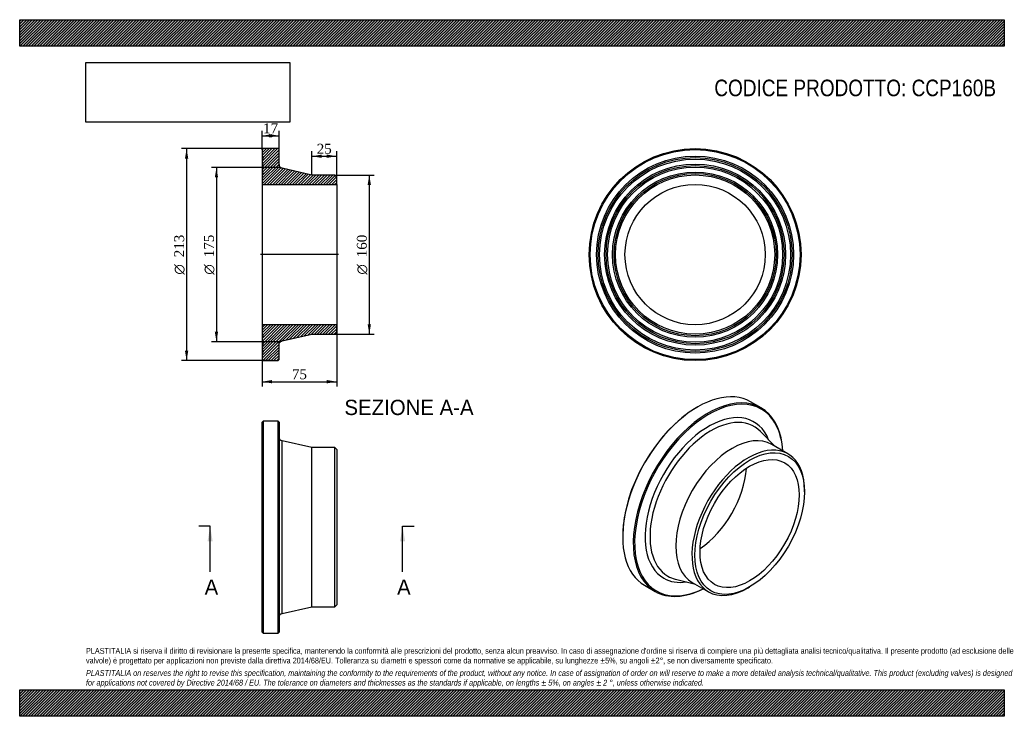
# Model space of a CAD drawing. Header units: millimetres. Extents: x 0 to 990, y 0 to 700.
import ezdxf
from ezdxf.enums import TextEntityAlignment as Align
from ezdxf.lldxf.tags import DXFTag

# ---------------------------------------------------------------- set-up
doc = ezdxf.new("R2010")
doc.units = ezdxf.units.MM
doc.header["$LTSCALE"] = 3.333333
for name, color, linetype in [('CCP160B', 7, 'Continuous'), ('Default', 7, 'Continuous'), ('DV4_Default', 7, 'Continuous')]:
    doc.layers.add(name, color=color, linetype=linetype)
doc.styles.add('SEACAD_Solid_Edge_ANSI', font='seans.ttf')
doc.styles.add('SEACAD_Solid_Edge_ANSI1_Symbols', font='semeca1.ttf')
doc.styles.add('SEACAD_Times_New_Roman', font='times.ttf')
tags = doc.linetypes.add('CENTER2', pattern=[28.575, 19.05, -3.175, 3.175, -3.175]).pattern_tags.tags
tags[10:11] = [DXFTag(74, 4), DXFTag(75, 0), DXFTag(340, '0'), DXFTag(46, 0.0), DXFTag(50, 0.0), DXFTag(44, 0.0), DXFTag(45, 0.0)]
tags[8:9] = [DXFTag(74, 4), DXFTag(75, 0), DXFTag(340, '0'), DXFTag(46, 0.0), DXFTag(50, 0.0), DXFTag(44, 0.0), DXFTag(45, 0.0)]
tags[6:7] = [DXFTag(74, 4), DXFTag(75, 0), DXFTag(340, '0'), DXFTag(46, 0.0), DXFTag(50, 0.0), DXFTag(44, 0.0), DXFTag(45, 0.0)]
tags[4:5] = [DXFTag(74, 4), DXFTag(75, 0), DXFTag(340, '0'), DXFTag(46, 0.0), DXFTag(50, 0.0), DXFTag(44, 0.0), DXFTag(45, 0.0)]
doc.dimstyles.new('ANSImm', dxfattribs={"dimtxt": 10, "dimasz": 10, "dimexe": 5, "dimexo": 0, "dimgap": 2.5, "dimtad": 1, "dimdsep": 46, "dimtxsty": 'SEACAD_Times_New_Roman', "dimblk1": '_SE_FILLED', "dimblk2": '_SE_FILLED', "dimsah": 1, "dimcen": 5, "dimazin": 0, "dimtfac": 0.85, "dimtdec": 3, "dimtofl": 0, "dimtmove": 0, "dimatfit": 3, "dimfxl": 1, "dimarcsym": 0})
picture_1 = doc.add_image_def('image1.jpg', size_in_pixel=(4302, 1260))

# ---------------------------------------------------------------- blocks, each defined once
blk = doc.blocks.new('SE')
at = {"layer": 'CCP160B', "color": 7, "linetype": 'Continuous'}
for p, q in [((244.78, 296.58), (243.78, 295.58)), ((243.78, 84.58), (243.78, 295.58)), ((244.78, 296.58), (244.78, 83.58)), ((259.78, 296.58), (244.78, 296.58)), ((259.78, 83.58), (259.78, 296.58)), ((260.78, 295.58), (259.78, 296.58)), ((260.78, 295.58), (260.78, 84.58)), ((263.9, 103.29), (263.9, 276.87)), ((293.78, 270.08), (263.9, 276.87)), ((293.78, 110.08), (293.78, 270.08)), ((316.78, 270.08), (293.78, 270.08)), ((316.78, 110.08), (316.78, 270.08)), ((318.78, 268.08), (316.78, 270.08)), ((318.78, 268.08), (318.78, 112.08)), ((263.9, 103.29), (293.78, 110.08)), ((293.78, 110.08), (316.78, 110.08)), ((316.78, 110.08), (318.78, 112.08)), ((243.78, 84.58), (244.78, 83.58)), ((244.78, 83.58), (259.78, 83.58)), ((259.78, 83.58), (260.78, 84.58))]:
    blk.add_line(p, q, dxfattribs=at)
for centre, start, end in [((264.78, 280.78), 180, 257.19573), ((264.78, 99.39), 102.80427, 180)]:
    blk.add_arc(centre, 4, start, end, dxfattribs=at)
blk = doc.blocks.new('SE1')
at = {"layer": 'CCP160B', "color": 7, "linetype": 'Continuous'}
for p, q in [((681.58, 310.8), (680.88, 310.4)), ((745.44, 309.96), (734.83, 316.08)), ((759.47, 271.26), (744.9, 286.21)), ((772.5, 263.74), (756.23, 273.13)), ((789.06, 225.48), (789.06, 227.11)), ((606.28, 181.19), (606.28, 180.37)), ((628.33, 131.62), (638.94, 125.49)), ((659.24, 137.83), (679.47, 132.69)), ((676.23, 134.56), (692.5, 125.17)), ((732.5, 129.13), (733.91, 129.95))]:
    blk.add_line(p, q, dxfattribs=at)
for centre, major_axis, start_param, end_param in [((681.58, 223.85), (53.25, 92.23), 0, 3.141593), ((692.19, 217.72), (-53.25, -92.23), 2.420635, 6.283185), ((692.9, 217.32), (52.75, 91.37), 0, 3.851697), ((680.88, 224.26), (-52.75, -91.37), 3.926991, 5.497787), ((692.9, 217.32), (52.75, 91.37), 5.573081, 6.283185), ((692.9, 217.32), (-45.35, -78.54), 2.71405, 6.283185), ((695.1, 216.04), (-43.4, -75.16), 2.980187, 6.283185), ((716.23, 203.84), (-40, -69.28), 3.141593, 6.283185), ((732.5, 194.45), (-40, -69.28), 2.356194, 6.283185), ((680.88, 224.26), (-35.25, -61.05), 0.851457, 2.290136), ((692.9, 217.32), (-45.35, -78.54), 0, 0.427542), ((695.1, 216.04), (-43.4, -75.16), 0, 0.159852), ((695.1, 216.04), (-43.4, -75.16), 0.159852, 0.161406), ((732.5, 194.45), (-40, -69.28), 0, 0.785398), ((692.19, 217.72), (-53.25, -92.23), 0, 0.720958)]:
    blk.add_ellipse(centre, major_axis=major_axis, ratio=0.57735, start_param=start_param, end_param=end_param, dxfattribs=at)
for major_axis in [(39, 67.55), (-35.25, -61.05)]:
    blk.add_ellipse((733.91, 193.64), major_axis=major_axis, ratio=0.57735, dxfattribs=at)
blk = doc.blocks.new('SE2')
at = {"layer": 'CCP160B', "color": 7, "linetype": 'Continuous'}
for radius in [106.5, 105.5, 99, 97.5, 96, 91, 89.5, 88, 83, 81.5, 80, 70.5]:
    blk.add_circle((679.11, 463.95), radius, dxfattribs=at)
blk = doc.blocks.new('SE4')
at = {"color": 7, "linetype": 'Continuous', "style": 'SEACAD_Solid_Edge_ANSI'}
blk.add_text('A', height=15.33, dxfattribs=at).set_placement((185.94, 137.44), align=Align.TOP_LEFT)
blk = doc.blocks.new('SE5')
at = {"color": 7, "linetype": 'Continuous', "style": 'SEACAD_Solid_Edge_ANSI'}
blk.add_text('A', height=15.33, dxfattribs=at).set_placement((379.45, 137.44), align=Align.TOP_LEFT)
blk = doc.blocks.new('SEANNOT_GROUP')
at = {"linetype": 'Continuous'}
blk.add_hatch(color=7, dxfattribs=at).paths.add_polyline_path([(194.02, 175.77), (191.47, 191.1), (188.91, 175.77)])
at = {"color": 7, "linetype": 'Continuous'}
blk.add_lwpolyline([(191.47, 145.1), (191.47, 191.1)], dxfattribs=at)
blk = doc.blocks.new('SEANNOT_GROUP1')
at = {"linetype": 'Continuous'}
blk.add_hatch(color=7, dxfattribs=at).paths.add_polyline_path([(387.53, 175.77), (384.98, 191.1), (382.42, 175.77)])
at = {"color": 7, "linetype": 'Continuous'}
blk.add_lwpolyline([(384.98, 145.1), (384.98, 191.1)], dxfattribs=at)
blk = doc.blocks.new('SE3')
at = {"layer": 'Default', "color": 7, "linetype": 'CENTER2'}
for p, q in [((191.47, 191.1), (179.97, 191.1)), ((384.98, 191.1), (396.48, 191.1))]:
    blk.add_line(p, q, dxfattribs=at)
at = {"layer": 'Default', "color": 7, "linetype": 'CENTER2', "const_width": 0.0001}
blk.add_lwpolyline([(191.47, 191.1), (384.98, 191.1)], dxfattribs=at)
at = {"layer": 'Default'}
for name in ['SEANNOT_GROUP', 'SEANNOT_GROUP1', 'SE4', 'SE5']:
    blk.add_blockref(name, (0, 0), dxfattribs=at)
blk = doc.blocks.new('SE6')
at = {"layer": 'CCP160B', "linetype": 'Continuous'}
h = blk.add_hatch(dxfattribs=at)
h.set_pattern_fill('LINE', scale=0.62992, angle=45, style=0)
edge = h.paths.add_edge_path()
edge.add_line((316.78, 543.94), (293.78, 543.94))
edge.add_line((293.78, 543.94), (263.9, 550.73))
edge.add_spline(control_points=[(263.9, 550.73), (263.68, 550.78), (263.47, 550.85), (263.05, 551.02), (262.85, 551.12), (262.47, 551.36), (262.29, 551.5), (261.96, 551.8), (261.8, 551.96), (261.38, 552.49), (261.16, 552.89), (260.93, 553.52), (260.88, 553.74), (260.8, 554.19), (260.78, 554.41), (260.78, 554.63)], knot_values=[0, 0, 0, 0, 0.125, 0.125, 0.25, 0.25, 0.375, 0.375, 0.5, 0.5, 0.75, 0.75, 0.875, 0.875, 1, 1, 1, 1], degree=3, periodic=0)
edge.add_line((260.78, 554.63), (260.78, 569.44))
edge.add_line((260.78, 569.44), (259.78, 570.44))
edge.add_line((259.78, 570.44), (244.78, 570.44))
edge.add_line((244.78, 570.44), (243.78, 569.44))
edge.add_line((243.78, 569.44), (243.78, 562.94))
edge.add_line((243.78, 562.94), (244.88, 561.44))
edge.add_line((244.88, 561.44), (243.78, 559.94))
edge.add_line((243.78, 559.94), (243.78, 554.94))
edge.add_line((243.78, 554.94), (244.88, 553.44))
edge.add_line((244.88, 553.44), (243.78, 551.94))
edge.add_line((243.78, 551.94), (243.78, 546.94))
edge.add_line((243.78, 546.94), (244.88, 545.44))
edge.add_line((244.88, 545.44), (243.78, 543.94))
edge.add_line((243.78, 543.94), (243.78, 534.44))
edge.add_line((243.78, 534.44), (318.78, 534.44))
edge.add_line((318.78, 534.44), (318.78, 541.94))
edge.add_line((318.78, 541.94), (316.78, 543.94))
h = blk.add_hatch(dxfattribs=at)
h.set_pattern_fill('LINE', scale=0.62992, angle=45, style=0)
edge = h.paths.add_edge_path()
edge.add_line((318.78, 385.95), (318.78, 393.45))
edge.add_line((318.78, 393.45), (243.78, 393.45))
edge.add_line((243.78, 393.45), (243.78, 383.95))
edge.add_line((243.78, 383.95), (244.88, 382.45))
edge.add_line((244.88, 382.45), (243.78, 380.95))
edge.add_line((243.78, 380.95), (243.78, 375.95))
edge.add_line((243.78, 375.95), (244.88, 374.45))
edge.add_line((244.88, 374.45), (243.78, 372.95))
edge.add_line((243.78, 372.95), (243.78, 367.95))
edge.add_line((243.78, 367.95), (244.88, 366.45))
edge.add_line((244.88, 366.45), (243.78, 364.95))
edge.add_line((243.78, 364.95), (243.78, 358.45))
edge.add_line((243.78, 358.45), (244.78, 357.45))
edge.add_line((244.78, 357.45), (259.78, 357.45))
edge.add_line((259.78, 357.45), (260.78, 358.45))
edge.add_line((260.78, 358.45), (260.78, 373.26))
edge.add_spline(control_points=[(260.78, 373.26), (260.78, 373.71), (260.86, 374.16), (261.16, 375), (261.38, 375.4), (261.93, 376.1), (262.28, 376.41), (262.85, 376.77), (263.05, 376.87), (263.46, 377.04), (263.68, 377.11), (263.9, 377.16)], knot_values=[0, 0, 0, 0, 0.25, 0.25, 0.5, 0.5, 0.75, 0.75, 0.875, 0.875, 1, 1, 1, 1], degree=3, periodic=0)
edge.add_line((263.9, 377.16), (293.78, 383.95))
edge.add_line((293.78, 383.95), (316.78, 383.95))
edge.add_line((316.78, 383.95), (318.78, 385.95))
at = {"layer": 'CCP160B', "color": 7, "linetype": 'Continuous'}
for p, q in [((243.78, 569.44), (244.78, 570.44)), ((243.78, 569.44), (243.78, 562.94)), ((259.78, 570.44), (244.78, 570.44)), ((259.78, 570.44), (260.78, 569.44)), ((260.78, 554.63), (260.78, 569.44)), ((243.78, 562.94), (243.78, 559.96)), ((243.78, 562.94), (244.88, 561.44)), ((244.88, 561.44), (243.78, 559.94)), ((243.78, 559.94), (243.78, 554.94)), ((243.78, 554.94), (243.78, 551.96)), ((243.78, 554.94), (244.88, 553.44)), ((244.88, 553.44), (243.78, 551.94)), ((243.78, 551.94), (243.78, 546.94)), ((243.78, 546.94), (243.78, 543.96)), ((243.78, 546.94), (244.88, 545.44)), ((244.88, 545.44), (243.78, 543.94)), ((293.78, 543.94), (263.9, 550.73)), ((243.78, 543.94), (243.78, 534.44)), ((316.78, 543.94), (293.78, 543.94)), ((316.78, 543.94), (318.78, 541.94)), ((318.78, 534.44), (318.78, 541.94)), ((243.78, 534.44), (243.78, 393.45)), ((243.78, 534.44), (318.78, 534.44)), ((318.78, 534.44), (318.78, 393.45)), ((318.78, 393.45), (243.78, 393.45)), ((243.78, 393.45), (243.78, 383.95)), ((318.78, 385.95), (318.78, 393.45)), ((243.78, 383.95), (244.88, 382.45)), ((243.78, 383.93), (243.78, 380.95)), ((244.88, 382.45), (243.78, 380.95)), ((243.78, 380.95), (243.78, 375.95)), ((263.9, 377.16), (293.78, 383.95)), ((293.78, 383.95), (316.78, 383.95)), ((318.78, 385.95), (316.78, 383.95)), ((243.78, 375.95), (243.78, 372.95)), ((243.78, 375.95), (244.88, 374.45)), ((244.88, 374.45), (243.78, 372.95)), ((243.78, 372.95), (243.78, 367.95)), ((243.78, 367.95), (244.88, 366.45)), ((243.78, 367.92), (243.78, 364.95)), ((244.88, 366.45), (243.78, 364.95)), ((260.78, 358.45), (260.78, 373.26)), ((243.78, 364.95), (243.78, 358.45)), ((244.78, 357.45), (243.78, 358.45)), ((244.78, 357.45), (259.78, 357.45)), ((260.78, 358.45), (259.78, 357.45))]:
    blk.add_line(p, q, dxfattribs=at)
for points, knots in [([(263.9, 550.73), (263.68, 550.78), (263.47, 550.85), (263.05, 551.02), (262.85, 551.12), (262.47, 551.36), (262.29, 551.5), (261.96, 551.8), (261.8, 551.96), (261.38, 552.49), (261.16, 552.89), (260.93, 553.52), (260.88, 553.74), (260.8, 554.19), (260.78, 554.41), (260.78, 554.63)], [0, 0, 0, 0, 0.125, 0.125, 0.25, 0.25, 0.375, 0.375, 0.5, 0.5, 0.75, 0.75, 0.875, 0.875, 1, 1, 1, 1]), ([(260.78, 373.26), (260.78, 373.71), (260.86, 374.16), (261.16, 375), (261.38, 375.4), (261.93, 376.1), (262.28, 376.41), (262.85, 376.77), (263.05, 376.87), (263.46, 377.04), (263.68, 377.11), (263.9, 377.16)], [0, 0, 0, 0, 0.25, 0.25, 0.5, 0.5, 0.75, 0.75, 0.875, 0.875, 1, 1, 1, 1])]:
    blk.add_open_spline(points, degree=3, knots=knots, dxfattribs=at)
at = {"layer": 'DV4_Default', "color": 7, "linetype": 'CENTER2'}
for p, q in [((260.78, 554.63), (260.78, 551.44)), ((263.9, 550.73), (260.78, 551.44)), ((320.53, 463.95), (242.03, 463.95)), ((263.9, 377.16), (260.78, 376.45)), ((260.78, 373.26), (260.78, 376.45))]:
    blk.add_line(p, q, dxfattribs=at)
blk = doc.blocks.new('DMBLK31')
at = {"layer": 'Default', "linetype": 'Continuous'}
for points in [[(253.78, 585.06), (243.78, 583.39), (253.78, 581.73)], [(250.78, 585.06), (250.78, 581.73), (260.78, 583.39)]]:
    blk.add_hatch(color=7, dxfattribs=at).paths.add_polyline_path(points)
at = {"layer": 'Default', "color": 7, "linetype": 'Continuous'}
for p, q in [((243.78, 569.44), (243.78, 588.39)), ((260.78, 569.44), (260.78, 588.39)), ((243.78, 583.39), (260.78, 583.39))]:
    blk.add_line(p, q, dxfattribs=at)
at = {"layer": 'Default', "color": 7, "linetype": 'Continuous', "style": 'SEACAD_Times_New_Roman'}
blk.add_text('17', height=10, dxfattribs=at).set_placement((244.7, 595.89), align=Align.TOP_LEFT)
blk = doc.blocks.new('_SE_FILLED')
at = {"color": 0}
blk.add_line((0, 0), (-1, 0), dxfattribs=at)
blk.add_solid([(0, 0), (-1, -0.1665), (-1, 0.1665), (0, 0)], dxfattribs=at)
blk = doc.blocks.new('DMBLK32')
at = {"layer": 'Default', "linetype": 'Continuous'}
for points in [[(303.78, 564.47), (293.78, 562.8), (303.78, 561.14)], [(308.78, 564.47), (308.78, 561.14), (318.78, 562.8)]]:
    blk.add_hatch(color=7, dxfattribs=at).paths.add_polyline_path(points)
at = {"layer": 'Default', "color": 7, "linetype": 'Continuous'}
for p, q in [((293.78, 543.94), (293.78, 567.8)), ((318.78, 534.44), (318.78, 567.8)), ((293.78, 562.8), (318.78, 562.8))]:
    blk.add_line(p, q, dxfattribs=at)
at = {"layer": 'Default', "color": 7, "linetype": 'Continuous', "style": 'SEACAD_Times_New_Roman'}
blk.add_text('25', height=10, dxfattribs=at).set_placement((298.7, 575.3), align=Align.TOP_LEFT)
blk = doc.blocks.new('DMBLK33')
at = {"layer": 'Default', "linetype": 'Continuous'}
for points in [[(253.78, 334.58), (253.78, 337.92), (243.78, 336.25)], [(308.78, 334.58), (318.78, 336.25), (308.78, 337.92)]]:
    blk.add_hatch(color=7, dxfattribs=at).paths.add_polyline_path(points)
at = {"layer": 'Default', "color": 7, "linetype": 'Continuous'}
for p, q in [((243.78, 393.45), (243.78, 331.25)), ((318.78, 393.45), (318.78, 331.25)), ((243.78, 336.25), (318.78, 336.25))]:
    blk.add_line(p, q, dxfattribs=at)
at = {"layer": 'Default', "color": 7, "linetype": 'Continuous', "style": 'SEACAD_Times_New_Roman'}
blk.add_text('75', height=10, dxfattribs=at).set_placement((273.7, 348.75), align=Align.TOP_LEFT)
blk = doc.blocks.new('GDimGGroup')
at = {"layer": 'Default', "linetype": 'Continuous'}
for points in [[(166.16, 560.44), (169.49, 560.44), (167.82, 570.44)], [(166.16, 367.45), (167.82, 357.45), (169.49, 367.45)]]:
    blk.add_hatch(color=7, dxfattribs=at).paths.add_polyline_path(points)
at = {"layer": 'Default', "color": 7, "linetype": 'Continuous'}
for p, q in [((252.28, 570.44), (162.82, 570.44)), ((167.82, 570.44), (167.82, 357.45)), ((252.28, 357.45), (162.82, 357.45))]:
    blk.add_line(p, q, dxfattribs=at)
for s, style, p in [('213', 'SEACAD_Times_New_Roman', (155.32, 461.27)), ('O', 'SEACAD_Solid_Edge_ANSI1_Symbols', (155.32, 443.87))]:
    blk.add_text(s, height=10, rotation=90, dxfattribs=dict(at, style=style)).set_placement(p, align=Align.TOP_LEFT)
blk = doc.blocks.new('GDimGGroup1')
at = {"layer": 'Default', "linetype": 'Continuous'}
for points in [[(353.18, 533.94), (351.51, 543.94), (349.84, 533.94)], [(353.18, 393.95), (349.84, 393.95), (351.51, 383.95)]]:
    blk.add_hatch(color=7, dxfattribs=at).paths.add_polyline_path(points)
at = {"layer": 'Default', "color": 7, "linetype": 'Continuous'}
for p, q in [((316.78, 543.94), (356.51, 543.94)), ((351.51, 543.94), (351.51, 383.95)), ((316.78, 383.95), (356.51, 383.95))]:
    blk.add_line(p, q, dxfattribs=at)
for s, style, p in [('160', 'SEACAD_Times_New_Roman', (339.01, 461.27)), ('O', 'SEACAD_Solid_Edge_ANSI1_Symbols', (339.01, 443.87))]:
    blk.add_text(s, height=10, rotation=90, dxfattribs=dict(at, style=style)).set_placement(p, align=Align.TOP_LEFT)
blk = doc.blocks.new('GDimGGroup2')
at = {"layer": 'Default', "linetype": 'Continuous'}
for points in [[(196.16, 541.44), (199.49, 541.44), (197.82, 551.44)], [(196.16, 386.45), (197.82, 376.45), (199.49, 386.45)]]:
    blk.add_hatch(color=7, dxfattribs=at).paths.add_polyline_path(points)
at = {"layer": 'Default', "color": 7, "linetype": 'Continuous'}
for p, q in [((260.78, 551.44), (192.82, 551.44)), ((197.82, 551.44), (197.82, 376.45)), ((260.78, 376.45), (192.82, 376.45))]:
    blk.add_line(p, q, dxfattribs=at)
for s, style, p in [('175', 'SEACAD_Times_New_Roman', (185.32, 461.27)), ('O', 'SEACAD_Solid_Edge_ANSI1_Symbols', (185.32, 443.87))]:
    blk.add_text(s, height=10, rotation=90, dxfattribs=dict(at, style=style)).set_placement(p, align=Align.TOP_LEFT)

msp = doc.modelspace()

# ---------------------------------------------------------------- hatches: boundary and pattern name
at = {"layer": 'Default', "linetype": 'Continuous'}
h = msp.add_hatch(dxfattribs=at)
h.set_pattern_fill('LINE', scale=0.629921, angle=45, style=0)
h.paths.add_polyline_path([(990, 673.333), (990, 700), (0, 700), (0, 673.333)])
for points in [[(990, 673.333), (990, 700), (0, 700), (0, 673.333)], [(990, 0), (990, 26.667), (0, 26.667), (0, 0)]]:
    msp.add_hatch(color=7, dxfattribs=at).paths.add_polyline_path(points)
h = msp.add_hatch(dxfattribs=at)
h.set_pattern_fill('LINE', scale=0.62992, angle=45, style=0)
h.paths.add_polyline_path([(990, 0), (990, 26.667), (0, 26.667), (0, 0)])

# ---------------------------------------------------------------- linework, layer by layer
at = {"layer": 'Default', "color": 7, "linetype": 'Continuous'}
for p, q in [((0, 700), (990, 700)), ((0, 673.333), (0, 700)), ((990, 700), (990, 673.333)), ((990, 673.333), (0, 673.333)), ((0, 26.667), (990, 26.667)), ((0, 0), (0, 26.667)), ((990, 26.667), (990, 0)), ((990, 0), (0, 0))]:
    msp.add_line(p, q, dxfattribs=at)

# ---------------------------------------------------------------- block references
at = {"layer": 'Default'}
for name in ['GDimGGroup', 'SE6', 'SE2', 'GDimGGroup2', 'GDimGGroup1', 'SE1', 'SE', 'SE3']:
    msp.add_blockref(name, (0, 0), dxfattribs=at)

# ---------------------------------------------------------------- texts
at = {"layer": 'Default', "color": 7, "linetype": 'Continuous', "style": 'SEACAD_Solid_Edge_ANSI'}
msp.add_text('SEZIONE A-A', height=15.33333, dxfattribs=at).set_placement((326.507, 318.068), align=Align.TOP_LEFT)
at = {"layer": 'Default', "attachment_point": 1}
for s, insert, char_height, width in [('{\\fArial Narrow|b0||i0||c0|p34;\\C7;\\H16.66666667;\\W1.;CODICE PRODOTTO: CCP160B}', (698.426, 639.781), 16.66667, 283.87125), ("{\\fArial Narrow|b0||i0||c0|p34;\\C7;\\H5.833333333;\\W1.;PLASTITALIA si riserva il diritto di revisionare la presente specifica, mantenendo la conformità alle prescrizioni del prodotto, senza alcun preavviso. In caso di assegnazione d'ordine si riserva di compiere una più dettagliata analisi tecnico/qualitativa. Il presente prodotto (ad esclusione delle \\P}{\\fArial Narrow|b0||i0||c0|p34;\\C7;\\H5.833333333;\\W1.;valvole) è progettato per applicazioni non previste dalla direttiva 2014/68/EU. Tolleranza su diametri e spessori come da normative se applicabile, su lunghezze ±5%, su angoli ±2°, se non diversamente specificato.\\P}{\\fArial Narrow|b0||i0||c0|p34;\\C7;\\H1.666666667;\\W1.;   \\P}{\\fArial Narrow|b0||i1||c0|p34;\\C7;\\H5.833333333;\\W1.;PLASTITALIA on reserves the right to revise this specification, maintaining the conformity to the requirements of the product, without any notice. In case of assignation of order on will reserve to make a more detailed analysis technical/qualitative. This product (excluding valves) is designed \\P}{\\fArial Narrow|b0||i1||c0|p34;\\C7;\\H5.833333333;\\W1.;for applications not covered by Directive 2014/68 / EU. The tolerance on diameters and thicknesses as the standards if applicable, on lengths ± 5%, on angles ± 2 °, unless otherwise indicated.\\P}", (66.667, 68.675), 5.833333, 856.66667)]:
    msp.add_mtext(s, dxfattribs=dict(at, insert=insert, char_height=char_height, width=width))

# ---------------------------------------------------------------- dimensions: what is measured, and where the dimension line sits
at = {"layer": 'Default', "color": 7, "linetype": 'Continuous'}
for base, p1, p2, picture, middle in [((243.784, 583.392), (243.784, 569.441), (260.784, 569.441), 'DMBLK31', (252.284, 583.392)), ((243.784, 336.25), (243.784, 393.453), (318.784, 393.453), 'DMBLK33', (281.284, 336.25))]:
    dim = msp.add_linear_dim(base=base, p1=p1, p2=p2, angle=0, text='\\A1;<>', dimstyle='ANSImm', dxfattribs=at)
    dim.commit()
    dim.dimension.update_dxf_attribs({"geometry": picture, "text_midpoint": middle, "dimtype": 161})
dim = msp.add_linear_dim(base=(318.784, 562.804), p1=(293.784, 543.939), p2=(318.784, 534.438), text='\\A1;<>', dimstyle='ANSImm', dxfattribs=at)
dim.commit()
dim.dimension.update_dxf_attribs({"geometry": 'DMBLK32', "text_midpoint": (306.284, 562.804), "dimtype": 160})

# ---------------------------------------------------------------- pictures from other files: only their frames are drawn
image = msp.add_image(picture_1, insert=(66.667, 597.011), size_in_units=(204.857, 60))
image.dxf.flags = 7

doc.saveas('drawing.dxf')
